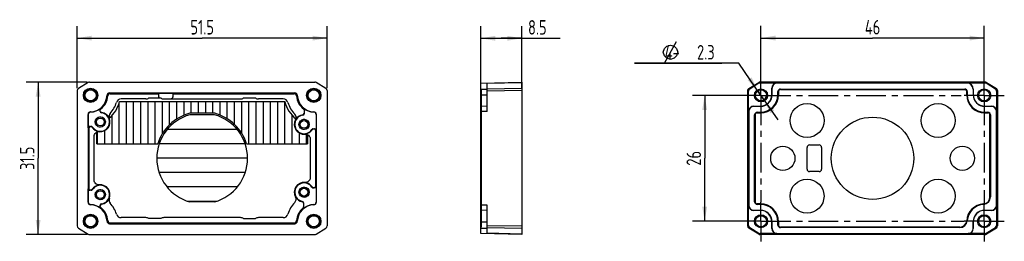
# Model space of a CAD drawing. Header units: millimetres. Extents: x 53 to 256, y 98 to 143.
import ezdxf

# ---------------------------------------------------------------- set-up
doc = ezdxf.new("R2010")
doc.units = ezdxf.units.MM
doc.header["$LTSCALE"] = 16.335
doc.linetypes.add('CENTER', pattern=[0.6, 0.375, -0.075, 0.075, -0.075])
doc.layers.get('0').update_dxf_attribs({"linetype": 'CONTINUOUS'})
for name, color, linetype in [('DE-13-002819_DXF_AXIS', 7, 'CONTINUOUS'), ('DE-13-002819DXF_CONTINUOUS_LINE', 7, 'CONTINUOUS'), ('DE-18-000305DXF_CONTINUOUS_LINE', 7, 'CONTINUOUS'), ('DE-20-035833_DXF_DIMENSION', 7, 'CONTINUOUS'), ('DIMS', 7, 'CONTINUOUS')]:
    doc.layers.add(name, color=color, linetype=linetype)
doc.styles.get("Standard").update_dxf_attribs({"font": 'ISOCP', "width": 0.8})
doc.dimstyles.new('DIMSTYLE_1', dxfattribs={"dimtxt": 3, "dimasz": 3, "dimexe": 2.5, "dimexo": 0.5, "dimgap": 0.75, "dimtad": 1, "dimdsep": 46, "dimtxsty": 'STANDARD', "dimblk": '_FILLED', "dimblk1": '_FILLED', "dimblk2": '_FILLED', "dimcen": 0.09, "dimclrt": 3, "dimazin": 2, "dimtp": 0.3, "dimtm": 0.3, "dimtfac": 1, "dimtofl": 0, "dimtmove": 0, "dimatfit": 3, "dimldrblk": '_FILLED', "dimfxl": 1, "dimtolj": 1, "dimarcsym": 0})
doc.dimstyles.new('DIMSTYLE_2', dxfattribs={"dimtxt": 3, "dimasz": 3, "dimexe": 2.5, "dimexo": 0.5, "dimgap": 0.75, "dimtad": 1, "dimdsep": 46, "dimtxsty": 'STANDARD', "dimblk": '_FILLED', "dimblk1": '_FILLED', "dimblk2": '_FILLED', "dimcen": 0.09, "dimclrt": 3, "dimazin": 2, "dimtp": 0.2, "dimtm": 0.2, "dimtfac": 1, "dimtofl": 0, "dimtmove": 0, "dimatfit": 3, "dimldrblk": '_FILLED', "dimfxl": 1, "dimtolj": 1, "dimarcsym": 0})
doc.dimstyles.new('DIMSTYLE_3', dxfattribs={"dimtxt": 3, "dimasz": 3, "dimexe": 2.5, "dimexo": 0.5, "dimtad": 1, "dimdsep": 46, "dimtxsty": 'STANDARD', "dimblk": '_FILLED', "dimblk1": '_FILLED', "dimblk2": '_FILLED', "dimcen": 0.09, "dimclrt": 3, "dimazin": 2, "dimtp": 0.1, "dimtm": 0.1, "dimtfac": 1, "dimtmove": 0, "dimatfit": 2, "dimldrblk": '_FILLED', "dimfxl": 1, "dimtolj": 1, "dimarcsym": 0})

# ---------------------------------------------------------------- blocks, each defined once
blk = doc.blocks.new('_FILLED')
at = {"color": 0, "linetype": 'ByBlock'}
blk.add_solid([(0, 0), (-1, 0.167), (-1, -0.167)], dxfattribs=at)
blk = doc.blocks.new('*D1')
at = {"layer": 'DE-20-035833_DXF_DIMENSION', "color": 4}
for p, q in [((67.34, 130.52), (54.74, 130.52)), ((57.24, 130.52), (57.24, 114.77)), ((57.24, 99.02), (57.24, 114.77)), ((67.34, 99.02), (54.74, 99.02))]:
    blk.add_line(p, q, dxfattribs=at)
at = {"layer": 'DE-20-035833_DXF_DIMENSION', "color": 4, "xscale": 3, "yscale": 3, "zscale": 3}
for p, rotation in [((57.24, 130.52), 90), ((57.24, 99.02), 270)]:
    blk.add_blockref('_FILLED', p, dxfattribs=dict(at, rotation=rotation))
at = {"layer": 'DE-20-035833_DXF_DIMENSION', "color": 3, "insert": (53.49, 114.77), "char_height": 3, "width": 8.8125, "attachment_point": 2, "rotation": 90, "line_spacing_factor": 0.9}
blk.add_mtext('31.5', dxfattribs=at)
blk = doc.blocks.new('*D2')
at = {"layer": 'DE-20-035833_DXF_DIMENSION', "color": 4}
for p, q in [((65.3, 129.25), (65.3, 142.09)), ((116.8, 129.25), (116.8, 142.09)), ((65.3, 139.59), (91.05, 139.59)), ((116.8, 139.59), (91.05, 139.59))]:
    blk.add_line(p, q, dxfattribs=at)
at = {"layer": 'DE-20-035833_DXF_DIMENSION', "color": 4, "xscale": 3, "yscale": 3, "zscale": 3, "rotation": 180}
blk.add_blockref('_FILLED', (65.3, 139.59), dxfattribs=at)
at = {"layer": 'DE-20-035833_DXF_DIMENSION', "color": 4, "xscale": 3, "yscale": 3, "zscale": 3}
blk.add_blockref('_FILLED', (116.8, 139.59), dxfattribs=at)
at = {"layer": 'DE-20-035833_DXF_DIMENSION', "color": 3, "insert": (91.05, 143.34), "char_height": 3, "width": 8.8125, "attachment_point": 2, "line_spacing_factor": 0.9}
blk.add_mtext('51.5', dxfattribs=at)
blk = doc.blocks.new('*D3')
at = {"layer": 'DE-20-035833_DXF_DIMENSION', "color": 4}
for p, q in [((148.45, 124.97), (148.45, 142.06)), ((156.95, 129.25), (156.95, 142.06)), ((148.45, 139.56), (152.7, 139.56)), ((156.95, 139.56), (152.7, 139.56)), ((152.7, 139.56), (164.81, 139.56))]:
    blk.add_line(p, q, dxfattribs=at)
at = {"layer": 'DE-20-035833_DXF_DIMENSION', "color": 4, "xscale": 3, "yscale": 3, "zscale": 3, "rotation": 180}
blk.add_blockref('_FILLED', (148.45, 139.56), dxfattribs=at)
at = {"layer": 'DE-20-035833_DXF_DIMENSION', "color": 4, "xscale": 3, "yscale": 3, "zscale": 3}
blk.add_blockref('_FILLED', (156.95, 139.56), dxfattribs=at)
at = {"layer": 'DE-20-035833_DXF_DIMENSION', "color": 3, "insert": (158.2, 143.31), "char_height": 3, "width": 6.6094, "attachment_point": 1, "line_spacing_factor": 0.9}
blk.add_mtext('8.5', dxfattribs=at)
blk = doc.blocks.new('*D4')
at = {"layer": 'DE-20-035833_DXF_DIMENSION', "color": 4}
for p, q in [((206.21, 131.85), (206.21, 142.1)), ((252.21, 131.72), (252.21, 142.1)), ((206.21, 139.6), (229.21, 139.6)), ((252.21, 139.6), (229.21, 139.6))]:
    blk.add_line(p, q, dxfattribs=at)
at = {"layer": 'DE-20-035833_DXF_DIMENSION', "color": 4, "xscale": 3, "yscale": 3, "zscale": 3, "rotation": 180}
blk.add_blockref('_FILLED', (206.21, 139.6), dxfattribs=at)
at = {"layer": 'DE-20-035833_DXF_DIMENSION', "color": 4, "xscale": 3, "yscale": 3, "zscale": 3}
blk.add_blockref('_FILLED', (252.21, 139.6), dxfattribs=at)
at = {"layer": 'DE-20-035833_DXF_DIMENSION', "color": 3, "insert": (229.21, 143.35), "char_height": 3, "width": 4.4062, "attachment_point": 2, "line_spacing_factor": 0.9}
blk.add_mtext('46', dxfattribs=at)
blk = doc.blocks.new('*D5')
at = {"layer": 'DE-20-035833_DXF_DIMENSION', "color": 4}
for p, q in [((205.71, 127.77), (192.11, 127.77)), ((194.61, 127.77), (194.61, 114.77)), ((194.61, 101.77), (194.61, 114.77)), ((205.71, 101.77), (192.11, 101.77))]:
    blk.add_line(p, q, dxfattribs=at)
at = {"layer": 'DE-20-035833_DXF_DIMENSION', "color": 4, "xscale": 3, "yscale": 3, "zscale": 3}
for p, rotation in [((194.61, 127.77), 90), ((194.61, 101.77), 270)]:
    blk.add_blockref('_FILLED', p, dxfattribs=dict(at, rotation=rotation))
at = {"layer": 'DE-20-035833_DXF_DIMENSION', "color": 3, "insert": (190.86, 114.77), "char_height": 3, "width": 4.4062, "attachment_point": 2, "rotation": 90, "line_spacing_factor": 0.9}
blk.add_mtext('26', dxfattribs=at)
blk = doc.blocks.new('*D6')
at = {"layer": 'DE-20-035833_DXF_DIMENSION', "color": 4}
for p, q in [((201.66, 134.42), (180.14, 134.42)), ((180.14, 134.42), (198.16, 134.42)), ((206.21, 127.77), (201.66, 134.42)), ((205.56, 128.72), (206.21, 127.77)), ((206.86, 126.82), (206.21, 127.77)), ((206.21, 127.77), (209.69, 122.7))]:
    blk.add_line(p, q, dxfattribs=at)
at = {"layer": 'DE-20-035833_DXF_DIMENSION', "color": 4, "xscale": 3, "yscale": 3, "zscale": 3}
for p, rotation in [((205.56, 128.72), 304.4215473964), ((206.86, 126.82), 124.4177362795)]:
    blk.add_blockref('_FILLED', p, dxfattribs=dict(at, rotation=rotation))
at = {"layer": 'DE-20-035833_DXF_DIMENSION', "color": 3, "insert": (196.66, 138.17), "char_height": 3, "width": 15.0156, "attachment_point": 3, "line_spacing_factor": 0.9}
blk.add_mtext('4-{\\ftxt.shx;\\W1.333333;\\H3.000000; }2.3', dxfattribs=at)

msp = doc.modelspace()

# ---------------------------------------------------------------- linework, layer by layer
at = {"layer": 'DE-13-002819_DXF_AXIS', "color": 1, "linetype": 'CENTER'}
for p, q in [((206.213, 127.772), (206.213, 131.922)), ((252.213, 127.772), (252.213, 131.922)), ((206.213, 127.772), (202.063, 127.772)), ((206.213, 127.772), (206.213, 105.69)), ((206.213, 127.772), (247.481, 127.772)), ((252.213, 127.772), (248.063, 127.772)), ((252.213, 127.772), (256.363, 127.772)), ((252.213, 127.772), (252.213, 105.174)), ((206.213, 101.772), (206.213, 105.69)), ((252.213, 101.772), (252.213, 105.174)), ((206.213, 101.772), (202.063, 101.772)), ((206.213, 101.772), (206.213, 97.622)), ((206.213, 101.772), (248.063, 101.772)), ((252.213, 101.772), (248.063, 101.772)), ((252.213, 101.772), (256.363, 101.772)), ((252.213, 101.772), (252.213, 97.622))]:
    msp.add_line(p, q, dxfattribs=at)
at = {"layer": 'DE-13-002819DXF_CONTINUOUS_LINE', "color": 7}
for p, q in [((67.575, 130.446), (65.532, 129.169)), ((67.84, 130.522), (114.254, 130.522)), ((116.562, 129.169), (114.519, 130.446)), ((148.45, 130.3), (156.95, 130.522)), ((148.45, 99.245), (148.45, 130.3)), ((149.75, 124.472), (149.75, 130.334)), ((156.95, 130.522), (156.95, 99.022)), ((203.698, 129.169), (205.741, 130.446)), ((205.795, 130.258), (203.886, 129.065)), ((252.419, 130.522), (206.006, 130.522)), ((206.06, 130.334), (209.513, 130.334)), ((248.663, 130.3), (209.513, 130.3)), ((248.663, 130.334), (252.365, 130.334)), ((254.539, 129.065), (252.63, 130.258)), ((252.684, 130.446), (254.728, 129.169)), ((65.297, 128.745), (65.297, 100.799)), ((71.946, 128.272), (110.148, 128.272)), ((72.096, 128.115), (82.047, 128.115)), ((82.047, 128.181), (82.047, 127.573)), ((85.047, 128.181), (82.047, 128.181)), ((85.047, 127.573), (85.047, 128.181)), ((85.047, 128.115), (109.998, 128.115)), ((116.797, 128.745), (116.797, 100.799)), ((203.463, 128.745), (203.463, 100.799)), ((203.651, 124.472), (203.651, 128.641)), ((208.451, 127.872), (208.451, 129.272)), ((208.485, 129.272), (208.485, 127.872)), ((209.706, 127.872), (209.706, 128.552)), ((210.233, 129.079), (248.193, 129.079)), ((248.719, 128.552), (248.719, 127.872)), ((249.94, 129.022), (249.94, 127.872)), ((249.974, 129.022), (249.974, 127.872)), ((254.774, 128.641), (254.774, 124.472)), ((254.963, 128.745), (254.963, 100.799)), ((79.447, 127.03), (74.329, 127.03)), ((80.047, 127.23), (82.547, 127.23)), ((82.793, 127.073), (84.547, 127.073)), ((83.147, 127.03), (98.947, 127.03)), ((99.547, 127.23), (102.047, 127.23)), ((107.765, 127.03), (102.647, 127.03)), ((67.547, 123.874), (67.547, 105.671)), ((67.584, 121.074), (67.584, 123.838)), ((70.047, 124.472), (70.047, 124.879)), ((112.047, 124.879), (112.047, 123.972)), ((114.51, 123.838), (114.51, 120.574)), ((114.547, 123.874), (114.547, 105.671)), ((149.75, 125.534), (148.45, 125.5)), ((203.685, 124.472), (203.685, 105.072)), ((204.713, 125.534), (206.113, 125.534)), ((206.113, 125.5), (204.713, 125.5)), ((205.433, 124.279), (206.113, 124.279)), ((252.313, 125.534), (253.713, 125.534)), ((253.713, 125.5), (252.313, 125.5)), ((252.313, 124.279), (252.993, 124.279)), ((254.74, 105.072), (254.74, 124.472)), ((204.906, 105.792), (204.906, 123.752)), ((253.519, 123.752), (253.519, 106.782)), ((67.704, 121.074), (67.704, 108.471)), ((67.884, 121.374), (68.179, 121.374)), ((113.915, 120.874), (114.21, 120.874)), ((114.39, 120.574), (114.39, 108.971)), ((68.79, 110.262), (68.79, 119.283)), ((113.304, 118.783), (113.304, 110.762)), ((67.584, 105.707), (67.584, 108.471)), ((68.179, 108.171), (67.884, 108.171)), ((114.21, 108.671), (113.915, 108.671)), ((114.51, 108.971), (114.51, 105.707)), ((111.96, 105.587), (111.96, 104.594)), ((70.047, 104.666), (70.047, 105.073)), ((149.75, 104.011), (148.45, 104.045)), ((149.75, 99.211), (149.75, 105.072)), ((203.651, 100.904), (203.651, 105.072)), ((204.713, 104.045), (206.113, 104.045)), ((206.113, 104.011), (204.713, 104.011)), ((206.113, 105.266), (205.433, 105.266)), ((252.313, 104.045), (253.713, 104.045)), ((253.713, 104.011), (252.313, 104.011)), ((254.774, 105.072), (254.774, 100.904)), ((79.447, 102.515), (74.329, 102.515)), ((82.547, 102.315), (80.047, 102.315)), ((98.947, 102.515), (83.147, 102.515)), ((99.547, 102.315), (102.047, 102.315)), ((107.765, 102.515), (102.647, 102.515)), ((208.451, 100.272), (208.451, 101.672)), ((208.485, 101.672), (208.485, 100.272)), ((209.706, 100.992), (209.706, 101.672)), ((249.94, 100.272), (249.94, 101.672)), ((249.974, 101.672), (249.974, 100.272)), ((65.532, 100.376), (67.575, 99.098)), ((71.946, 101.272), (110.148, 101.272)), ((72.096, 101.43), (109.998, 101.43)), ((114.519, 99.098), (116.562, 100.376)), ((205.741, 99.098), (203.698, 100.376)), ((203.886, 100.48), (205.795, 99.287)), ((247.203, 100.466), (210.233, 100.466)), ((252.63, 99.287), (254.539, 100.48)), ((254.728, 100.376), (252.684, 99.098)), ((67.84, 99.022), (114.254, 99.022)), ((156.95, 99.022), (148.45, 99.245)), ((252.419, 99.022), (206.006, 99.022)), ((209.513, 99.211), (206.06, 99.211)), ((209.513, 99.245), (248.913, 99.245)), ((252.365, 99.211), (248.913, 99.211))]:
    msp.add_line(p, q, dxfattribs=at)
at = {"layer": 'DE-13-002819DXF_CONTINUOUS_LINE', "color": 4}
for p, q in [((149.75, 130.258), (156.95, 130.446)), ((205.741, 130.446), (205.795, 130.258)), ((206.006, 130.522), (206.06, 130.334)), ((209.513, 130.334), (209.513, 130.3)), ((248.663, 130.3), (248.663, 130.334)), ((252.365, 130.334), (252.419, 130.522)), ((252.63, 130.258), (252.684, 130.446)), ((148.45, 129.022), (149.75, 129.022)), ((148.45, 127.872), (149.75, 127.872)), ((156.95, 129.169), (149.75, 129.065)), ((156.95, 128.745), (149.75, 128.641)), ((203.651, 128.641), (203.463, 128.745)), ((203.886, 129.065), (203.698, 129.169)), ((208.451, 129.272), (208.485, 129.272)), ((208.485, 127.872), (208.451, 127.872)), ((209.813, 128.552), (209.706, 128.552)), ((209.706, 127.872), (209.813, 127.872)), ((209.729, 127.872), (209.729, 128.552)), ((210.233, 128.972), (210.233, 129.079)), ((210.233, 129.056), (248.193, 129.056)), ((248.193, 128.972), (248.193, 129.079)), ((248.613, 128.552), (248.719, 128.552)), ((248.613, 127.872), (248.719, 127.872)), ((248.696, 128.552), (248.696, 127.872)), ((249.94, 129.022), (249.974, 129.022)), ((249.94, 127.872), (249.974, 127.872)), ((254.728, 129.169), (254.539, 129.065)), ((254.963, 128.745), (254.774, 128.641)), ((84.547, 127.073), (84.547, 127.03)), ((70.165, 124.965), (70.159, 125.113)), ((70.306, 124.174), (70.308, 124.255)), ((111.935, 125.113), (111.929, 124.965)), ((149.75, 124.472), (148.45, 124.472)), ((203.651, 124.472), (203.685, 124.472)), ((204.713, 125.534), (204.713, 125.5)), ((205.433, 124.172), (205.433, 124.279)), ((205.433, 124.256), (206.113, 124.256)), ((206.113, 125.5), (206.113, 125.534)), ((206.113, 124.172), (206.113, 124.279)), ((252.313, 125.5), (252.313, 125.534)), ((252.313, 124.172), (252.313, 124.279)), ((252.313, 124.256), (252.993, 124.256)), ((252.993, 124.172), (252.993, 124.279)), ((253.713, 125.534), (253.713, 125.5)), ((254.774, 124.472), (254.74, 124.472)), ((111.786, 123.755), (111.788, 123.674)), ((205.013, 123.752), (204.906, 123.752)), ((204.929, 105.792), (204.929, 123.752)), ((253.413, 123.752), (253.519, 123.752)), ((253.496, 123.752), (253.496, 106.782)), ((67.584, 121.074), (67.704, 121.074)), ((69.876, 120.28), (69.864, 120.263)), ((112.23, 119.763), (112.218, 119.78)), ((114.39, 120.574), (114.51, 120.574)), ((112.218, 109.765), (112.23, 109.782)), ((67.704, 108.471), (67.584, 108.471)), ((69.864, 109.282), (69.876, 109.265)), ((114.51, 108.971), (114.39, 108.971)), ((111.712, 105.882), (111.71, 105.801)), ((205.013, 105.792), (204.906, 105.792)), ((253.413, 106.782), (253.519, 106.782)), ((70.159, 104.432), (70.165, 104.58)), ((70.308, 105.289), (70.306, 105.37)), ((111.848, 104.517), (111.854, 104.365)), ((149.75, 105.072), (148.45, 105.072)), ((203.651, 105.072), (203.685, 105.072)), ((204.713, 104.011), (204.713, 104.045)), ((205.433, 105.372), (205.433, 105.266)), ((206.113, 105.289), (205.433, 105.289)), ((206.113, 105.266), (206.113, 105.372)), ((206.113, 104.045), (206.113, 104.011)), ((252.081, 105.365), (252.088, 105.259)), ((252.313, 104.045), (252.313, 104.011)), ((253.713, 104.011), (253.713, 104.045)), ((254.774, 105.072), (254.74, 105.072)), ((148.45, 101.672), (149.75, 101.672)), ((208.485, 101.672), (208.451, 101.672)), ((209.706, 101.672), (209.813, 101.672)), ((209.729, 100.992), (209.729, 101.672)), ((248.62, 101.904), (248.726, 101.897)), ((249.94, 101.672), (249.974, 101.672)), ((149.75, 100.272), (148.45, 100.272)), ((149.75, 100.904), (156.95, 100.799)), ((149.75, 100.48), (156.95, 100.376)), ((203.463, 100.799), (203.651, 100.904)), ((203.698, 100.376), (203.886, 100.48)), ((208.451, 100.272), (208.485, 100.272)), ((209.706, 100.992), (209.813, 100.992)), ((210.233, 100.466), (210.233, 100.572)), ((247.203, 100.489), (210.233, 100.489)), ((247.203, 100.572), (247.203, 100.466)), ((249.974, 100.272), (249.94, 100.272)), ((254.539, 100.48), (254.728, 100.376)), ((254.774, 100.904), (254.963, 100.799)), ((156.95, 99.098), (149.75, 99.287)), ((205.795, 99.287), (205.741, 99.098)), ((206.06, 99.211), (206.006, 99.022)), ((209.513, 99.211), (209.513, 99.245)), ((248.913, 99.211), (248.913, 99.245)), ((252.419, 99.022), (252.365, 99.211)), ((252.684, 99.098), (252.63, 99.287))]:
    msp.add_line(p, q, dxfattribs=at)
at = {"layer": 'DE-13-002819DXF_CONTINUOUS_LINE', "color": 7}
for centre, radius in [((68.047, 127.772), 1.476), ((68.047, 127.772), 1.272), ((68.047, 127.772), 1.153), ((114.047, 127.772), 1.476), ((114.047, 127.772), 1.272), ((114.047, 127.772), 1.153), ((206.213, 127.772), 1.35), ((206.213, 127.772), 1.153), ((252.213, 127.772), 1.35), ((252.213, 127.772), 1.153), ((70.047, 122.272), 1.05), ((70.047, 122.272), 0.8), ((112.047, 121.772), 1.05), ((112.047, 121.772), 0.8), ((70.047, 107.272), 1.05), ((70.047, 107.272), 0.8), ((112.047, 107.772), 1.05), ((112.047, 107.772), 0.8), ((68.047, 101.772), 1.476), ((68.047, 101.772), 1.272), ((68.047, 101.772), 1.153), ((114.047, 101.772), 1.476), ((114.047, 101.772), 1.272), ((114.047, 101.772), 1.153), ((206.213, 101.772), 1.35), ((206.213, 101.772), 1.153), ((252.213, 101.772), 1.35), ((252.213, 101.772), 1.153)]:
    msp.add_circle(centre, radius, dxfattribs=at)
for centre, radius, start, end in [((209.513, 129.272), 1.061, 90, 180), ((209.513, 129.272), 1.027, 90, 180), ((248.663, 129.022), 1.311, 0, 90), ((248.663, 129.022), 1.277, 0, 90), ((71.946, 127.773), 0.5, 89.9977, 178.57215), ((72.096, 127.615), 0.5, 89.99814, 176.4581), ((109.998, 127.615), 0.5, 3.5419, 90.00186), ((110.148, 127.773), 0.5, 1.42785, 90.0023), ((206.113, 127.872), 3.594, 270, 360), ((206.113, 127.872), 2.373, 270, 360), ((206.113, 127.872), 2.339, 270, 360), ((210.233, 128.552), 0.526, 90, 180), ((248.193, 128.552), 0.526, 0, 90), ((252.313, 127.872), 3.594, 180, 270), ((252.313, 127.872), 2.373, 180, 270), ((252.313, 127.872), 2.339, 180, 270), ((67.947, 127.872), 3.5, 271.43015, 358.56985), ((67.947, 127.872), 3.657, 307.33817, 356.45624), ((67.947, 127.872), 5.643, 317.40432, 343.89582), ((74.329, 126.03), 1, 90.00137, 163.89445), ((79.447, 128.03), 1.001, 270.00014, 306.85813), ((83.204, 127.991), 1.006, 229.20213, 245.84648), ((98.947, 128.03), 1.001, 270.00014, 306.85813), ((102.647, 128.03), 1.001, 233.14188, 269.99986), ((107.765, 126.03), 1, 16.10555, 89.99863), ((114.147, 127.872), 5.643, 196.10418, 224.56131), ((114.147, 127.872), 3.657, 183.54376, 232.66183), ((114.147, 127.872), 3.5, 181.43015, 268.56985), ((68.047, 123.874), 0.5, 91.42636, 180.00379), ((68.083, 123.838), 0.5, 91.93108, 180.00668), ((67.947, 127.872), 3.537, 271.93776, 308.72336), ((70.047, 122.272), 1.92, 212.68259, 82.23237), ((70.347, 124.879), 0.3, 128.72436, 180.00842), ((70.347, 124.472), 0.3, 179.99848, 262.22571), ((70.347, 124.726), 0.3, 127.33448, 174.08618), ((70.347, 124.553), 0.3, 207.54914, 262.50386), ((70.047, 122.272), 2, 21.57428, 82.50513), ((72.838, 123.376), 1.001, 137.40398, 201.5745), ((109.414, 123.211), 1, 331.35377, 44.56184), ((111.747, 124.053), 0.3, 277.4988, 354.41287), ((111.747, 123.972), 0.3, 277.77632, 359.9995), ((111.747, 124.726), 0.3, 5.91382, 52.66552), ((111.747, 124.879), 0.3, 359.99158, 51.27564), ((114.147, 127.872), 3.537, 231.27664, 268.06224), ((114.011, 123.838), 0.5, 359.99333, 88.06893), ((114.047, 123.874), 0.5, 359.9977, 88.57215), ((204.713, 124.472), 1.061, 90, 180), ((204.713, 124.472), 1.027, 90, 180), ((205.433, 123.752), 0.526, 90, 180), ((252.993, 123.752), 0.526, 0, 90), ((253.713, 124.472), 1.061, 0, 90), ((253.713, 124.472), 1.027, 0, 90), ((70.047, 122.272), 2.017, 264.78397, 22.10294), ((72.843, 123.408), 1.001, 171.36355, 202.1037), ((112.047, 121.772), 2.017, 150.90778, 275.21603), ((112.047, 121.772), 1.92, 97.76763, 327.31741), ((109.41, 123.24), 1.001, 330.9098, 6.16084), ((112.047, 121.772), 2, 97.49487, 151.35427), ((68.084, 121.074), 0.3, 31.41005, 85.04329), ((68.179, 121.074), 0.3, 32.68536, 90.00199), ((70.047, 122.272), 2, 211.4083, 265.08824), ((69.773, 119.267), 1, 84.78643, 127.292), ((112.047, 121.772), 2, 274.91176, 328.5917), ((113.915, 120.574), 0.3, 89.99801, 147.31464), ((112.047, 107.772), 2.017, 84.78397, 209.09222), ((112.047, 107.772), 1.92, 32.68259, 259.94916), ((112.047, 107.772), 2, 31.4083, 85.08824), ((112.321, 110.778), 1, 264.78643, 307.292), ((68.179, 108.471), 0.3, 269.99801, 327.31464), ((70.047, 107.272), 2, 94.91176, 148.5917), ((70.047, 107.272), 1.92, 277.76763, 147.31741), ((70.047, 107.272), 2.017, 337.89706, 95.21603), ((113.915, 108.971), 0.3, 212.68536, 270.00199), ((114.01, 108.971), 0.3, 211.41005, 265.04329), ((68.047, 105.671), 0.5, 179.99621, 268.57364), ((68.083, 105.707), 0.5, 179.99333, 268.06893), ((70.047, 107.272), 2, 277.49487, 338.42572), ((72.838, 106.169), 1.001, 158.42557, 222.59586), ((72.844, 106.137), 1.001, 157.89842, 187.1386), ((114.147, 101.672), 5.643, 135.43869, 163.89582), ((109.414, 106.334), 1, 315.43778, 28.64642), ((109.41, 106.305), 1.001, 353.71682, 29.09015), ((112.047, 107.772), 2, 208.64573, 260.30349), ((111.66, 105.505), 0.3, 26.73395, 80.30087), ((111.66, 105.587), 0.3, 359.9963, 79.94498), ((114.011, 105.707), 0.5, 271.93108, 0.00667), ((114.047, 105.671), 0.5, 271.42785, 0.0023), ((205.433, 105.792), 0.526, 180, 270), ((251.993, 106.782), 1.526, 273.58332, 360), ((67.947, 101.672), 3.5, 1.43015, 88.56985), ((67.947, 101.672), 3.537, 51.27664, 88.06224), ((70.347, 105.073), 0.3, 97.77429, 180.00152), ((70.347, 104.666), 0.3, 179.99158, 231.27564), ((70.347, 104.992), 0.3, 97.4988, 174.41287), ((70.347, 104.819), 0.3, 185.91382, 232.66552), ((67.947, 101.672), 3.657, 3.54376, 52.66183), ((67.947, 101.672), 5.643, 16.10418, 42.59568), ((114.147, 101.672), 3.657, 128.94694, 176.45624), ((114.147, 101.672), 3.5, 91.43015, 178.56985), ((111.66, 104.75), 0.3, 308.94378, 354.26865), ((114.147, 101.672), 3.537, 91.93776, 130.41629), ((111.659, 104.594), 0.3, 310.41745, 0.0079), ((204.713, 105.072), 1.061, 180, 270), ((204.713, 105.072), 1.027, 180, 270), ((206.113, 101.672), 3.594, 0, 90), ((206.113, 101.672), 2.373, 0, 90), ((206.113, 101.672), 2.339, 0, 90), ((252.313, 101.672), 3.594, 93.58332, 176.41668), ((252.313, 101.672), 2.373, 90, 180), ((252.313, 101.672), 2.339, 90, 180), ((253.713, 105.072), 1.061, 270, 360), ((253.713, 105.072), 1.027, 270, 360), ((71.946, 101.772), 0.5, 181.42636, 270.00379), ((72.096, 101.929), 0.5, 183.54042, 270.00334), ((74.329, 103.515), 1, 196.10555, 269.99864), ((79.447, 101.514), 1.001, 53.14188, 89.99986), ((83.147, 101.514), 1.001, 90.00014, 126.85813), ((98.947, 101.514), 1.001, 53.14188, 89.99986), ((102.647, 101.514), 1.001, 90.00014, 126.85813), ((107.765, 103.515), 1, 270.00136, 343.89445), ((109.998, 101.929), 0.5, 269.99666, 356.45958), ((110.148, 101.772), 0.5, 269.99621, 358.57364), ((247.203, 101.992), 1.526, 270, 356.41668), ((209.513, 100.272), 1.061, 180, 270), ((209.513, 100.272), 1.027, 180, 270), ((210.233, 100.992), 0.526, 180, 270), ((248.913, 100.272), 1.061, 270, 360), ((248.913, 100.272), 1.027, 270, 360)]:
    msp.add_arc(centre, radius, start, end, dxfattribs=at)
at = {"layer": 'DE-13-002819DXF_CONTINUOUS_LINE', "color": 4}
for centre, radius, start, end in [((63.461, 119.999), 11.851, 43.22563, 44.27724), ((118.551, 120.078), 11.737, 135.71767, 136.77946), ((206.113, 127.872), 3.617, 270, 360), ((210.233, 128.552), 0.503, 90, 180), ((248.193, 128.552), 0.503, 0, 90), ((252.313, 127.872), 3.617, 180, 270), ((64.993, 120.598), 9.658, 46.86372, 48.08095), ((117.035, 120.67), 9.561, 131.91287, 133.14247), ((75.601, 132.132), 11.535, 225.71536, 225.96917), ((75.022, 130.645), 9.389, 221.91006, 222.20371), ((107.072, 130.645), 9.389, 317.79629, 318.08993), ((106.492, 132.133), 11.537, 314.03085, 314.28463), ((205.433, 123.752), 0.503, 90, 180), ((252.993, 123.752), 0.503, 0, 90), ((70.047, 122.272), 1, 255, 195), ((68.903, 124.201), 3.233, 338.33065, 338.78189), ((113.442, 123.843), 3.341, 199.04447, 199.4466), ((112.047, 121.772), 1, 255, 195), ((66.892, 145.315), 24.129, 273.44012, 273.65706), ((115.202, 144.815), 24.129, 266.34294, 266.55988), ((66.892, 84.23), 24.129, 86.34294, 86.55988), ((70.047, 107.272), 1, 255, 195), ((112.047, 107.772), 1, 255, 195), ((115.202, 84.729), 24.129, 93.44012, 93.65706), ((75.602, 97.412), 11.537, 134.03085, 134.28463), ((68.903, 105.343), 3.233, 21.21811, 21.66935), ((113.442, 105.701), 3.341, 160.5534, 160.95553), ((106.493, 97.413), 11.535, 45.71536, 45.96917), ((205.433, 105.792), 0.503, 180, 270), ((251.993, 106.782), 1.503, 273.58332, 360), ((75.022, 98.9), 9.389, 137.79629, 138.08993), ((107.072, 98.9), 9.389, 41.91006, 42.20371), ((206.113, 101.672), 3.617, 0, 90), ((252.313, 101.672), 3.617, 93.58332, 176.41668), ((65.059, 108.875), 9.561, 311.91287, 313.14247), ((117.101, 108.947), 9.658, 226.86372, 228.08095), ((247.203, 101.992), 1.503, 270, 356.41668), ((63.543, 109.467), 11.737, 315.71767, 316.77946), ((118.633, 109.546), 11.851, 223.22563, 224.27724), ((210.233, 100.992), 0.503, 180, 270)]:
    msp.add_arc(centre, radius, start, end, dxfattribs=at)
at = {"layer": 'DE-13-002819DXF_CONTINUOUS_LINE', "color": 7}
for centre, major_axis, ratio, start_param, end_param in [((67.84, 130.022), (0.138, -0.481), 0.9996292, 2.8623913, 3.420794), ((114.254, 130.022), (0.138, 0.481), 0.9996292, -0.2792014, 0.2792014), ((206.006, 130.022), (-0.138, 0.481), 0.9996292, -0.2792014, 0.2792014), ((206.06, 129.834), (0.138, -0.481), 0.9996292, 2.8623913, 3.420794), ((252.365, 129.834), (0.138, 0.481), 0.9996292, -0.2792014, 0.2792014), ((252.419, 130.022), (0.138, 0.481), 0.9996292, -0.2792014, 0.2792014), ((65.797, 128.745), (-0.438, 0.242), 0.9995521, -0.5059086, 0.5059086), ((116.297, 128.745), (-0.438, -0.242), 0.9995521, 2.6356841, 3.6475012), ((203.963, 128.745), (0.438, -0.242), 0.9995521, 2.6356841, 3.6475012), ((204.151, 128.641), (-0.438, 0.242), 0.9995521, -0.5059086, 0.5059086), ((254.274, 128.641), (-0.438, -0.242), 0.9995521, 2.6356841, 3.6475012), ((254.462, 128.745), (0.438, 0.242), 0.9995521, -0.5059086, 0.5059086), ((82.547, 127.573), (0, -0.5), 0.9998477, -1.5707963, -0.8129993), ((82.547, 127.53), (0, 0.5), 0.9998477, -4.712389, -4.0688117), ((84.547, 127.573), (0, -0.5), 0.9998477, 0, 1.5707963), ((84.547, 127.53), (0, 0.5), 0.9998477, -3.1415927, -1.5707963), ((67.884, 121.074), (0.3, 0), 0.9996573, 1.5707963, 3.1415927), ((68.004, 121.074), (-0.3, 0), 0.9996573, 4.712389, 6.2831853), ((114.09, 120.574), (-0.3, 0), 0.9996573, 3.1415927, 4.577825), ((114.21, 120.574), (0.3, 0), 0.9996573, 0, 1.5707963), ((67.884, 108.471), (0.3, 0), 0.9996573, -3.1415927, -1.5707963), ((68.004, 108.471), (0.3, 0), 0.9996573, 3.1415927, 4.577825), ((114.09, 108.971), (0.3, 0), 0.9996573, 4.712389, 6.2831853), ((114.21, 108.971), (0.3, 0), 0.9996573, -1.5707963, 0), ((65.797, 100.8), (0.438, 0.242), 0.9995521, 2.6356841, 3.6475012), ((116.297, 100.8), (0.438, -0.242), 0.9995521, -0.5059086, 0.5059086), ((203.963, 100.8), (0.438, 0.242), 0.9995521, 2.6356841, 3.6475012), ((204.151, 100.904), (0.438, 0.242), 0.9995521, 2.6356841, 3.6475012), ((254.274, 100.904), (0.438, -0.242), 0.9995521, -0.5059086, 0.5059086), ((254.462, 100.8), (0.438, -0.242), 0.9995521, -0.5059086, 0.5059086), ((67.84, 99.523), (-0.138, -0.481), 0.9996292, -0.2792014, 0.2792014), ((114.254, 99.523), (-0.138, 0.481), 0.9996292, 2.8623913, 3.420794), ((206.006, 99.523), (0.138, 0.481), 0.9996292, -3.420794, -2.8623913), ((206.06, 99.711), (-0.138, -0.481), 0.9996292, -0.2792014, 0.2792014), ((252.365, 99.711), (-0.138, 0.481), 0.9996292, 2.8623913, 3.420794), ((252.419, 99.523), (-0.138, 0.481), 0.9996292, -3.420794, -2.8623913)]:
    msp.add_ellipse(centre, major_axis=major_axis, ratio=ratio, start_param=start_param, end_param=end_param, dxfattribs=at)
for points, knots in [([(82.793, 127.073), (82.823, 127.064), (82.94, 127.037), (83.06, 127.03), (83.147, 127.03)], [0, 0, 0, 0, 0.2658404, 1, 1, 1, 1]), ([(68.79, 119.283), (68.79, 119.42), (68.847, 119.697), (69.013, 119.927), (69.114, 120.02)], [0, 0, 0, 0, 0.5000086, 1, 1, 1, 1]), ([(69.114, 120.02), (69.215, 120.113), (69.458, 120.258), (69.739, 120.291), (69.876, 120.28)], [0, 0, 0, 0, 0.5000045, 1, 1, 1, 1]), ([(112.218, 119.78), (112.355, 119.791), (112.636, 119.758), (112.879, 119.613), (112.98, 119.52)], [0, 0, 0, 0, 0.5000064, 1, 1, 1, 1]), ([(112.23, 119.763), (112.364, 119.775), (112.639, 119.745), (112.879, 119.608), (112.98, 119.52)], [0, 0, 0, 0, 0.499997, 1, 1, 1, 1]), ([(112.98, 119.52), (113.081, 119.427), (113.247, 119.197), (113.304, 118.92), (113.304, 118.783)], [0, 0, 0, 0, 0.4999921, 1, 1, 1, 1]), ([(69.114, 109.525), (69.013, 109.617), (68.847, 109.847), (68.79, 110.125), (68.79, 110.262)], [0, 0, 0, 0, 0.4999921, 1, 1, 1, 1]), ([(112.98, 110.025), (112.879, 109.932), (112.636, 109.787), (112.355, 109.753), (112.218, 109.765)], [0, 0, 0, 0, 0.5000045, 1, 1, 1, 1]), ([(113.304, 110.762), (113.304, 110.625), (113.247, 110.347), (113.081, 110.117), (112.98, 110.025)], [0, 0, 0, 0, 0.5000086, 1, 1, 1, 1]), ([(69.864, 109.282), (69.73, 109.269), (69.455, 109.3), (69.215, 109.437), (69.114, 109.525)], [0, 0, 0, 0, 0.499997, 1, 1, 1, 1]), ([(69.876, 109.265), (69.739, 109.253), (69.458, 109.287), (69.215, 109.432), (69.114, 109.525)], [0, 0, 0, 0, 0.5000064, 1, 1, 1, 1])]:
    msp.add_open_spline(points, degree=3, knots=knots, dxfattribs=at)
for points in [[(113.863, 120.835), (113.819, 120.811), (113.78, 120.773), (113.754, 120.73)], [(68.231, 108.209), (68.275, 108.234), (68.314, 108.272), (68.34, 108.315)], [(111.96, 105.505), (111.96, 105.551), (111.948, 105.599), (111.928, 105.64)]]:
    msp.add_open_spline(points, degree=3, dxfattribs=at)
at = {"layer": 'DE-18-000305DXF_CONTINUOUS_LINE', "color": 7}
for p, q in [((148.54, 128.972), (148.54, 100.572)), ((209.813, 128.572), (209.813, 127.872)), ((209.813, 127.872), (209.813, 128.572)), ((248.213, 128.972), (210.213, 128.972)), ((210.213, 128.972), (248.213, 128.972)), ((248.613, 128.572), (248.613, 127.872)), ((248.613, 127.872), (248.613, 128.572)), ((73.987, 126.472), (108.107, 126.472)), ((93.622, 124.072), (88.472, 124.072)), ((206.113, 124.172), (205.413, 124.172)), ((205.413, 124.172), (206.113, 124.172)), ((253.013, 124.172), (252.313, 124.172)), ((252.313, 124.172), (253.013, 124.172)), ((93.581, 123.772), (88.513, 123.772)), ((205.013, 123.772), (205.013, 105.772)), ((205.013, 105.772), (205.013, 123.772)), ((253.413, 123.772), (253.413, 106.764)), ((253.413, 106.764), (253.413, 123.772)), ((69.347, 117.783), (69.347, 120.172)), ((69.347, 117.783), (81.879, 117.783)), ((100.216, 117.783), (112.747, 117.783)), ((112.747, 119.672), (112.747, 117.783)), ((215.713, 112.522), (215.713, 117.022)), ((216.213, 117.522), (218.213, 117.522)), ((218.713, 117.022), (218.713, 112.522)), ((218.213, 112.022), (216.213, 112.022)), ((93.581, 105.772), (88.513, 105.772)), ((206.113, 105.372), (205.413, 105.372)), ((205.413, 105.372), (206.113, 105.372)), ((209.813, 101.672), (209.813, 100.972)), ((209.813, 100.972), (209.813, 101.672)), ((247.221, 100.572), (210.213, 100.572)), ((210.213, 100.572), (247.221, 100.572))]:
    msp.add_line(p, q, dxfattribs=at)
at = {"layer": 'DE-18-000305DXF_CONTINUOUS_LINE', "color": 4}
for p, q in [((73.952, 117.783), (73.952, 126.33)), ((75.437, 117.783), (75.437, 126.472)), ((76.922, 117.783), (76.922, 126.472)), ((78.407, 117.783), (78.407, 126.472)), ((79.892, 117.783), (79.892, 126.472)), ((81.377, 117.783), (81.377, 126.472)), ((82.862, 119.884), (82.862, 126.472)), ((84.347, 121.717), (84.347, 126.472)), ((85.832, 122.892), (85.832, 126.472)), ((87.317, 123.672), (87.317, 126.472)), ((88.802, 124.072), (88.802, 126.472)), ((90.287, 124.072), (90.287, 126.472)), ((91.772, 124.072), (91.772, 126.472)), ((93.257, 124.072), (93.257, 126.472)), ((94.742, 123.687), (94.742, 126.472)), ((96.227, 122.914), (96.227, 126.472)), ((97.712, 121.751), (97.712, 126.472)), ((99.197, 119.939), (99.197, 126.472)), ((100.682, 117.783), (100.682, 126.472)), ((102.167, 117.783), (102.167, 126.472)), ((103.652, 117.783), (103.652, 126.472)), ((105.137, 117.783), (105.137, 126.472)), ((106.622, 117.783), (106.622, 126.472)), ((108.107, 117.783), (108.107, 126.472)), ((72.467, 117.783), (72.467, 123.629)), ((109.592, 117.783), (109.592, 123.666)), ((69.497, 117.783), (69.497, 120.229)), ((70.982, 117.783), (70.982, 120.487)), ((83.901, 120.802), (98.193, 120.802)), ((111.077, 117.783), (111.077, 120.004)), ((112.562, 117.783), (112.562, 119.738)), ((82.212, 117.832), (99.882, 117.832)), ((81.697, 114.862), (100.397, 114.862)), ((82.152, 111.892), (99.942, 111.892)), ((83.753, 108.922), (98.341, 108.922)), ((87.944, 105.952), (94.15, 105.952))]:
    msp.add_line(p, q, dxfattribs=at)
at = {"layer": 'DE-18-000305DXF_CONTINUOUS_LINE', "color": 7}
for centre, radius in [((215.713, 122.572), 3.5), ((242.703, 122.582), 3.5), ((229.213, 114.772), 8.5), ((210.713, 114.762), 2.5), ((247.713, 114.782), 2.5), ((215.703, 106.972), 3.5), ((242.703, 106.972), 3.5)]:
    msp.add_circle(centre, radius, dxfattribs=at)
for centre, radius, start, end in [((206.113, 127.872), 3.7, 270, 360), ((206.113, 127.872), 3.7, 270, 360), ((210.213, 128.572), 0.4, 90, 180), ((210.213, 128.572), 0.4, 90, 180), ((248.213, 128.572), 0.4, 0, 90), ((248.213, 128.572), 0.4, 0, 90), ((252.313, 127.872), 3.7, 180, 270), ((252.313, 127.872), 3.7, 180, 270), ((67.947, 127.872), 6.2, 309.55086, 346.9497), ((114.147, 127.872), 6.2, 193.0503, 232.45654), ((91.047, 114.772), 9.65, 105.47852, 161.82437), ((91.047, 114.772), 9.65, 18.17563, 74.52148), ((205.413, 123.772), 0.4, 90, 180), ((205.413, 123.772), 0.4, 90, 180), ((253.013, 123.772), 0.4, 0, 90), ((253.013, 123.772), 0.4, 0, 90), ((91.047, 114.772), 9.35, 105.72642, 254.27358), ((91.047, 114.772), 9.35, 285.72642, 74.27358), ((216.213, 117.022), 0.5, 90, 180), ((218.213, 117.022), 0.5, 0, 90), ((216.213, 112.522), 0.5, 180, 270), ((218.213, 112.522), 0.5, 270, 360), ((205.413, 105.772), 0.4, 180, 270), ((205.413, 105.772), 0.4, 180, 270), ((252.013, 106.764), 1.4, 273.37229, 360), ((252.013, 106.764), 1.4, 273.37229, 360), ((206.113, 101.672), 3.7, 0, 90), ((206.113, 101.672), 3.7, 0, 90), ((252.313, 101.672), 3.7, 93.37229, 176.62771), ((252.313, 101.672), 3.7, 93.37229, 176.62771), ((247.221, 101.972), 1.4, 270, 356.62771), ((247.221, 101.972), 1.4, 270, 356.62771), ((210.213, 100.972), 0.4, 180, 270), ((210.213, 100.972), 0.4, 180, 270)]:
    msp.add_arc(centre, radius, start, end, dxfattribs=at)
at = {"layer": 'DE-20-035833_DXF_DIMENSION', "color": 3}
msp.add_line((186.297, 134.422), (188.797, 138.922), dxfattribs=at)
msp.add_lwpolyline([(186.047, 136.672), (186.297, 137.422), (186.797, 137.922), (187.547, 138.172), (188.297, 137.922), (188.797, 137.422), (189.047, 136.672), (188.797, 135.922), (188.297, 135.422), (187.547, 135.172), (186.797, 135.422), (186.297, 135.922), (186.047, 136.672)], dxfattribs=at)
at = {"layer": 'DIMS', "color": 4}
msp.add_arc((206.213, 127.772), 1.153, 280.98359, 360, dxfattribs=at)

# ---------------------------------------------------------------- dimensions: what is measured, and where the dimension line sits
at = {"layer": 'DE-20-035833_DXF_DIMENSION', "color": 4}
for base, p1, p2, picture, middle in [((116.797, 139.587), (65.297, 128.745), (116.797, 128.745), '*D2', (91.003, 139.587)), ((252.213, 139.604), (206.213, 131.351), (252.213, 131.222), '*D4', (229.151, 139.604))]:
    dim = msp.add_linear_dim(base=base, p1=p1, p2=p2, dimstyle='DIMSTYLE_1', dxfattribs=at)
    dim.commit()
    dim.dimension.update_dxf_attribs({"geometry": picture, "text_midpoint": middle, "dimtype": 160})
for base, p1, p2, angle, dimstyle, picture, middle in [((148.45, 139.556), (156.95, 128.745), (148.45, 124.472), 180, 'DIMSTYLE_2', '*D3', (161.429, 139.556)), ((57.242, 99.022), (67.84, 130.522), (67.84, 99.022), 270, 'DIMSTYLE_1', '*D1', (57.242, 114.728)), ((194.612, 101.772), (206.213, 127.772), (206.213, 101.772), 270, 'DIMSTYLE_2', '*D5', (194.612, 114.746))]:
    dim = msp.add_linear_dim(base=base, p1=p1, p2=p2, angle=angle, dimstyle=dimstyle, dxfattribs=at)
    dim.commit()
    dim.dimension.update_dxf_attribs({"geometry": picture, "text_midpoint": middle, "dimtype": 160})
dim = msp.add_diameter_dim_2p(p1=(205.561, 128.724), p2=(206.865, 126.821), text='4-%%c<>', dimstyle='DIMSTYLE_3', override={"dimtih": 1, "dimtoh": 1, "dimpost": '<>'}, dxfattribs=at)
dim.commit()
dim.dimension.update_dxf_attribs({"geometry": '*D6', "text_midpoint": (189.149, 136.672), "dimtype": 163})

doc.saveas('drawing.dxf')
